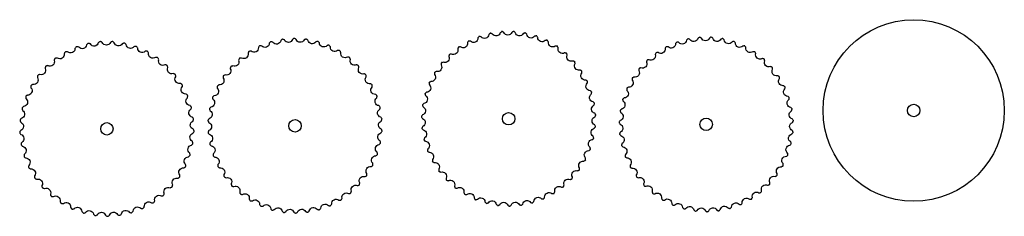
# Model space of a CAD drawing. Header units: millimetres. Extents: x 23 to 960, y -17 to 160.
# Tile 3 of 3: x 509 to 960, y 41 to 131. Entities that reach past the tile are written whole.
import ezdxf

# ---------------------------------------------------------------- set-up
doc = ezdxf.new("R2010")
doc.units = ezdxf.units.MM

msp = doc.modelspace()

# ---------------------------------------------------------------- linework, layer by layer
msp.add_lwpolyline([(674.36, 91.16), (674.32, 91.25), (674.2, 91.43), (674.05, 91.59), (673.88, 91.76), (673.72, 91.89, -0.668708), (672.69, 95.44), (672.75, 95.64), (672.81, 95.87), (672.85, 96.09), (672.86, 96.3), (672.84, 96.4), (672.79, 96.49), (672.65, 96.64), (672.48, 96.79), (672.28, 96.93), (672.11, 97.04, -0.668708), (670.61, 100.42), (670.64, 100.62), (670.67, 100.85), (670.68, 101.08), (670.66, 101.29), (670.63, 101.39), (670.56, 101.46), (670.4, 101.6), (670.21, 101.72), (670, 101.83), (669.81, 101.92, -0.668708), (667.87, 105.06), (667.88, 105.26), (667.87, 105.5), (667.85, 105.72), (667.8, 105.93), (667.76, 106.02), (667.68, 106.09), (667.5, 106.2), (667.3, 106.3), (667.07, 106.38), (666.88, 106.44, -0.668708), (664.52, 109.29), (664.5, 109.49), (664.46, 109.73), (664.41, 109.94), (664.33, 110.14), (664.28, 110.23), (664.19, 110.29), (664, 110.37), (663.79, 110.44), (663.55, 110.49), (663.35, 110.52, -0.668708), (660.63, 113.02), (660.58, 113.22), (660.51, 113.45), (660.43, 113.65), (660.32, 113.84), (660.26, 113.92), (660.17, 113.96), (659.96, 114.02), (659.74, 114.06), (659.51, 114.08), (659.3, 114.08, -0.668708), (656.26, 116.19), (656.19, 116.38), (656.09, 116.59), (655.98, 116.79), (655.85, 116.96), (655.78, 117.03), (655.68, 117.06), (655.47, 117.09), (655.25, 117.1), (655.01, 117.08), (654.8, 117.06, -0.668708), (651.51, 118.73), (651.41, 118.91), (651.28, 119.11), (651.14, 119.29), (651, 119.44), (650.91, 119.5), (650.81, 119.52), (650.6, 119.52), (650.38, 119.49), (650.15, 119.45), (649.94, 119.39, -0.668708), (646.45, 120.61), (646.33, 120.77), (646.17, 120.95), (646.02, 121.11), (645.85, 121.23), (645.76, 121.28), (645.65, 121.29), (645.44, 121.26), (645.23, 121.21), (645, 121.13), (644.81, 121.05, -0.668708), (641.19, 121.77), (641.04, 121.92), (640.87, 122.08), (640.69, 122.21), (640.5, 122.31), (640.41, 122.35), (640.3, 122.34), (640.1, 122.29), (639.89, 122.2), (639.68, 122.09), (639.5, 121.99, -0.668708), (635.81, 122.21), (635.65, 122.34), (635.45, 122.47), (635.26, 122.58), (635.06, 122.65), (634.96, 122.68), (634.86, 122.65), (634.66, 122.57), (634.47, 122.46), (634.28, 122.32), (634.11, 122.2, -0.668708), (630.43, 121.91), (630.25, 122.02), (630.04, 122.12), (629.83, 122.2), (629.62, 122.25), (629.52, 122.26), (629.42, 122.22), (629.24, 122.11), (629.06, 121.98), (628.89, 121.82), (628.75, 121.67, -0.668708), (625.13, 120.89), (624.94, 120.96), (624.72, 121.04), (624.5, 121.09), (624.29, 121.11), (624.19, 121.1), (624.1, 121.05), (623.93, 120.92), (623.77, 120.76), (623.62, 120.58), (623.5, 120.41, -0.668708), (620.03, 119.15), (619.83, 119.2), (619.6, 119.24), (619.37, 119.26), (619.16, 119.26), (619.06, 119.23), (618.98, 119.17), (618.83, 119.02), (618.7, 118.84), (618.57, 118.64), (618.48, 118.46, -0.668708), (615.21, 116.73), (615, 116.75), (614.77, 116.76), (614.54, 116.75), (614.34, 116.72), (614.24, 116.68), (614.16, 116.61), (614.04, 116.44), (613.93, 116.25), (613.84, 116.03), (613.76, 115.84, -0.668708), (610.76, 113.68), (610.56, 113.67), (610.32, 113.65), (610.1, 113.61), (609.9, 113.55), (609.81, 113.5), (609.74, 113.42), (609.64, 113.23), (609.56, 113.03), (609.5, 112.8), (609.45, 112.6, -0.668708), (606.77, 110.05), (606.57, 110.02), (606.34, 109.96), (606.13, 109.89), (605.94, 109.8), (605.85, 109.75), (605.8, 109.66), (605.72, 109.46), (605.67, 109.24), (605.64, 109.01), (605.62, 108.8, -0.668708), (603.31, 105.91), (603.12, 105.85), (602.9, 105.77), (602.69, 105.67), (602.52, 105.56), (602.44, 105.48), (602.4, 105.39), (602.36, 105.18), (602.34, 104.96), (602.33, 104.72), (602.35, 104.52, -0.668708), (600.45, 101.34), (600.26, 101.26), (600.06, 101.14), (599.87, 101.02), (599.71, 100.88), (599.65, 100.8), (599.62, 100.7), (599.6, 100.49), (599.61, 100.27), (599.64, 100.03), (599.68, 99.83, -0.668708), (598.24, 96.43), (598.06, 96.31), (597.87, 96.17), (597.71, 96.02), (597.57, 95.87), (597.51, 95.78), (597.5, 95.67), (597.51, 95.46), (597.55, 95.24), (597.62, 95.02), (597.68, 94.82, -0.668708), (596.71, 91.25), (596.56, 91.12), (596.39, 90.95), (596.24, 90.78), (596.13, 90.61), (596.09, 90.51), (596.09, 90.41), (596.13, 90.2), (596.2, 89.99), (596.29, 89.77), (596.38, 89.59, -0.668708), (595.91, 85.92), (595.77, 85.77), (595.63, 85.58), (595.51, 85.39), (595.42, 85.2), (595.39, 85.1), (595.4, 85), (595.47, 84.8), (595.57, 84.6), (595.69, 84.4), (595.81, 84.22, -0.668708), (595.84, 80.53), (595.72, 80.36), (595.6, 80.15), (595.51, 79.95), (595.45, 79.75), (595.43, 79.65), (595.46, 79.55), (595.56, 79.36), (595.68, 79.17), (595.83, 78.99), (595.97, 78.83, -0.668708), (596.5, 75.18), (596.41, 74.99), (596.32, 74.77), (596.26, 74.56), (596.22, 74.35), (596.22, 74.25), (596.26, 74.15), (596.38, 73.98), (596.53, 73.81), (596.7, 73.65), (596.86, 73.52, -0.668708), (597.89, 69.96), (597.82, 69.77), (597.76, 69.54), (597.73, 69.32), (597.72, 69.11), (597.73, 69.01), (597.79, 68.92), (597.93, 68.76), (598.1, 68.62), (598.29, 68.48), (598.47, 68.37, -0.668708), (599.97, 64.99), (599.93, 64.79), (599.91, 64.55), (599.9, 64.33), (599.92, 64.12), (599.95, 64.02), (600.02, 63.94), (600.18, 63.81), (600.37, 63.68), (600.57, 63.57), (600.76, 63.49, -0.668708), (602.71, 60.35), (602.7, 60.14), (602.71, 59.9), (602.73, 59.68), (602.78, 59.48), (602.82, 59.38), (602.9, 59.31), (603.08, 59.2), (603.28, 59.11), (603.5, 59.03), (603.7, 58.97, -0.668708), (606.06, 56.12), (606.08, 55.91), (606.12, 55.68), (606.17, 55.46), (606.25, 55.27), (606.3, 55.18), (606.39, 55.12), (606.58, 55.03), (606.79, 54.97), (607.02, 54.92), (607.23, 54.89, -0.668708), (609.95, 52.38), (610, 52.19), (610.07, 51.96), (610.15, 51.75), (610.25, 51.57), (610.32, 51.49), (610.41, 51.44), (610.61, 51.38), (610.83, 51.35), (611.07, 51.33), (611.28, 51.32, -0.668708), (614.31, 49.22), (614.39, 49.03), (614.49, 48.81), (614.6, 48.62), (614.73, 48.45), (614.8, 48.38), (614.9, 48.34), (615.11, 48.31), (615.33, 48.31), (615.57, 48.32), (615.77, 48.35, -0.668708), (619.07, 46.67), (619.17, 46.49), (619.3, 46.29), (619.43, 46.12), (619.58, 45.97), (619.67, 45.91), (619.77, 45.89), (619.98, 45.89), (620.2, 45.91), (620.43, 45.96), (620.63, 46.01, -0.668708), (624.13, 44.8), (624.25, 44.64), (624.4, 44.46), (624.56, 44.3), (624.73, 44.17), (624.82, 44.12), (624.93, 44.12), (625.13, 44.14), (625.35, 44.2), (625.57, 44.28), (625.77, 44.36, -0.668708), (629.39, 43.63), (629.54, 43.49), (629.71, 43.33), (629.89, 43.2), (630.07, 43.09), (630.17, 43.06), (630.28, 43.07), (630.48, 43.12), (630.69, 43.2), (630.9, 43.31), (631.08, 43.42, -0.668708), (634.77, 43.19), (634.93, 43.07), (635.13, 42.94), (635.32, 42.83), (635.52, 42.75), (635.62, 42.73), (635.72, 42.75), (635.91, 42.83), (636.11, 42.94), (636.3, 43.08), (636.47, 43.21, -0.668708), (640.15, 43.49), (640.33, 43.39), (640.54, 43.29), (640.75, 43.2), (640.95, 43.15), (641.06, 43.15), (641.16, 43.18), (641.34, 43.29), (641.51, 43.43), (641.69, 43.59), (641.83, 43.74, -0.668708), (645.45, 44.52), (645.64, 44.44), (645.86, 44.37), (646.08, 44.32), (646.29, 44.29), (646.39, 44.3), (646.48, 44.35), (646.65, 44.48), (646.8, 44.64), (646.95, 44.82), (647.08, 44.99, -0.668708), (650.55, 46.26), (650.75, 46.21), (650.98, 46.16), (651.2, 46.14), (651.41, 46.15), (651.52, 46.17), (651.6, 46.23), (651.75, 46.38), (651.88, 46.56), (652, 46.76), (652.1, 46.95, -0.668708), (655.37, 48.67), (655.57, 48.65), (655.81, 48.64), (656.03, 48.65), (656.24, 48.69), (656.34, 48.72), (656.41, 48.79), (656.54, 48.96), (656.65, 49.16), (656.74, 49.37), (656.81, 49.57, -0.668708), (659.82, 51.72), (660.02, 51.73), (660.26, 51.75), (660.48, 51.79), (660.68, 51.86), (660.77, 51.9), (660.83, 51.98), (660.93, 52.17), (661.01, 52.38), (661.08, 52.61), (661.13, 52.81, -0.668708), (663.81, 55.35), (664.01, 55.39), (664.24, 55.44), (664.45, 55.51), (664.64, 55.6), (664.73, 55.66), (664.78, 55.75), (664.85, 55.95), (664.9, 56.16), (664.94, 56.4), (664.95, 56.61, -0.668708), (667.27, 59.49), (667.46, 59.55), (667.68, 59.64), (667.88, 59.73), (668.06, 59.85), (668.14, 59.92), (668.18, 60.02), (668.22, 60.22), (668.24, 60.44), (668.24, 60.68), (668.23, 60.89, -0.668708), (670.13, 64.06), (670.31, 64.15), (670.52, 64.26), (670.71, 64.39), (670.87, 64.52), (670.93, 64.61), (670.96, 64.71), (670.98, 64.92), (670.97, 65.14), (670.93, 65.37), (670.9, 65.58, -0.668708), (672.34, 68.98), (672.51, 69.09), (672.7, 69.23), (672.87, 69.38), (673.01, 69.54), (673.06, 69.63), (673.08, 69.73), (673.07, 69.94), (673.03, 70.16), (672.96, 70.39), (672.9, 70.59, -0.668708), (673.87, 74.15), (674.02, 74.29), (674.19, 74.45), (674.34, 74.62), (674.45, 74.8), (674.49, 74.89), (674.49, 75), (674.45, 75.2), (674.38, 75.42), (674.29, 75.63), (674.2, 75.82, -0.668708), (674.67, 79.48), (674.81, 79.64), (674.95, 79.83), (675.07, 80.01), (675.16, 80.2), (675.19, 80.3), (675.17, 80.41), (675.11, 80.61), (675.01, 80.81), (674.89, 81.01), (674.77, 81.18, -0.668708), (674.74, 84.88), (674.85, 85.05), (674.97, 85.25), (675.07, 85.46), (675.13, 85.66), (675.15, 85.76), (675.12, 85.86), (675.02, 86.05), (674.9, 86.23), (674.75, 86.42), (674.61, 86.57, -0.668708), (674.08, 90.23), (674.17, 90.41), (674.26, 90.63), (674.32, 90.85), (674.36, 91.05)], format="xyb", close=True)
for points in [[(719.84, 123.62), (719.81, 123.61), (719.64, 123.5), (719.48, 123.36), (719.34, 123.19), (719.2, 123), (719.09, 122.83, -0.668708), (715.7, 121.35), (715.5, 121.39), (715.26, 121.42), (715.04, 121.43), (714.83, 121.41), (714.64, 121.36), (714.61, 121.34)], [(724.99, 125.06), (724.96, 125.05), (724.77, 124.97), (724.6, 124.85), (724.43, 124.7), (724.27, 124.53), (724.13, 124.37, -0.668708), (720.58, 123.36), (720.38, 123.43), (720.15, 123.49), (719.93, 123.52), (719.72, 123.53), (719.53, 123.51), (719.5, 123.5)], [(730.28, 125.8), (730.25, 125.79), (730.05, 125.74), (729.87, 125.64), (729.68, 125.52), (729.5, 125.37), (729.34, 125.23, -0.668708), (725.68, 124.71), (725.5, 124.79), (725.28, 124.88), (725.07, 124.95), (724.86, 124.99), (724.66, 124.99), (724.63, 124.98)], [(735.62, 125.82), (735.59, 125.83), (735.39, 125.8), (735.19, 125.73), (734.99, 125.63), (734.79, 125.51), (734.62, 125.39, -0.668708), (730.92, 125.36), (730.75, 125.47), (730.54, 125.59), (730.34, 125.68), (730.14, 125.74), (729.94, 125.77), (729.91, 125.77)], [(740.92, 125.14), (740.89, 125.15), (740.69, 125.14), (740.48, 125.1), (740.27, 125.03), (740.05, 124.94), (739.87, 124.84, -0.668708), (736.2, 125.3), (736.04, 125.44), (735.86, 125.58), (735.67, 125.7), (735.48, 125.79), (735.29, 125.84), (735.26, 125.84)], [(746.08, 123.75), (746.05, 123.76), (745.85, 123.79), (745.64, 123.77), (745.42, 123.73), (745.19, 123.67), (745, 123.6, -0.668708), (741.42, 124.54), (741.29, 124.7), (741.12, 124.87), (740.95, 125.01), (740.77, 125.12), (740.59, 125.2), (740.56, 125.21)], [(751.01, 121.69), (750.98, 121.71), (750.79, 121.76), (750.58, 121.77), (750.35, 121.76), (750.12, 121.73), (749.92, 121.68, -0.668708), (746.5, 123.1), (746.38, 123.27), (746.24, 123.46), (746.09, 123.62), (745.93, 123.76), (745.76, 123.86), (745.73, 123.87)], [(755.62, 118.99), (755.59, 119.01), (755.41, 119.09), (755.2, 119.13), (754.98, 119.15), (754.74, 119.15), (754.53, 119.13, -0.668708), (751.34, 120.99), (751.25, 121.17), (751.13, 121.38), (751, 121.56), (750.86, 121.72), (750.71, 121.84), (750.68, 121.86)], [(829.43, 43.79), (829.61, 43.9), (829.79, 44.04), (829.96, 44.2), (830.1, 44.35, -0.668708), (833.72, 45.12), (833.91, 45.04), (834.13, 44.96), (834.35, 44.91), (834.56, 44.89), (834.61, 44.89), (834.64, 44.91), (834.81, 45.04), (834.97, 45.2), (835.12, 45.38), (835.24, 45.55, -0.668708), (838.72, 46.8), (838.92, 46.75), (839.16, 46.7), (839.38, 46.68), (839.59, 46.68), (839.63, 46.69), (839.67, 46.72), (839.81, 46.87), (839.95, 47.05), (840.08, 47.25), (840.18, 47.43, -0.668708), (843.46, 49.13), (843.66, 49.1), (843.9, 49.09), (844.12, 49.1), (844.33, 49.13), (844.37, 49.15), (844.4, 49.18), (844.53, 49.35), (844.64, 49.54), (844.74, 49.76), (844.81, 49.95, -0.668708), (847.84, 52.07), (848.05, 52.07), (848.28, 52.09), (848.5, 52.13), (848.7, 52.19), (848.74, 52.21), (848.77, 52.24), (848.87, 52.43), (848.96, 52.64), (849.03, 52.86), (849.07, 53.06, -0.668708), (851.79, 55.57), (852, 55.6), (852.23, 55.65), (852.44, 55.72), (852.63, 55.8), (852.67, 55.83), (852.69, 55.87), (852.77, 56.06), (852.82, 56.28), (852.86, 56.51), (852.88, 56.72, -0.668708), (855.24, 59.56), (855.44, 59.62), (855.66, 59.7), (855.86, 59.8), (856.04, 59.91), (856.08, 59.94), (856.09, 59.98), (856.14, 60.18), (856.17, 60.41), (856.17, 60.64), (856.17, 60.85, -0.668708), (858.13, 63.98), (858.31, 64.07), (858.52, 64.18), (858.71, 64.3), (858.88, 64.43), (858.9, 64.47), (858.92, 64.51), (858.94, 64.72), (858.93, 64.94), (858.91, 65.18), (858.87, 65.38, -0.668708), (860.4, 68.75), (860.57, 68.86), (860.77, 68.99), (860.94, 69.14), (861.08, 69.29), (861.1, 69.33), (861.11, 69.37), (861.1, 69.58), (861.07, 69.81), (861.01, 70.03), (860.95, 70.23, -0.668708), (862.01, 73.77), (862.17, 73.9), (862.35, 74.07), (862.5, 74.23), (862.62, 74.4), (862.64, 74.44), (862.64, 74.49), (862.6, 74.7), (862.54, 74.91), (862.45, 75.13), (862.37, 75.32, -0.668708), (862.95, 78.97), (863.09, 79.12), (863.24, 79.3), (863.36, 79.49), (863.46, 79.67), (863.47, 79.72), (863.47, 79.76), (863.41, 79.96), (863.31, 80.17), (863.2, 80.37), (863.09, 80.55, -0.668708), (863.18, 84.24), (863.3, 84.41), (863.42, 84.61), (863.52, 84.81), (863.59, 85.01), (863.6, 85.05), (863.59, 85.1), (863.5, 85.29), (863.38, 85.48), (863.24, 85.67), (863.11, 85.83, -0.668708), (862.7, 89.5), (862.8, 89.68), (862.89, 89.9), (862.97, 90.11), (863.01, 90.31), (863.01, 90.36), (863, 90.4), (862.88, 90.58), (862.74, 90.75), (862.58, 90.92), (862.42, 91.06, -0.668708), (861.53, 94.65), (861.6, 94.84), (861.67, 95.07), (861.71, 95.29), (861.73, 95.5), (861.73, 95.54), (861.7, 95.58), (861.57, 95.74), (861.4, 95.89), (861.22, 96.04), (861.05, 96.15, -0.668708), (859.69, 99.59), (859.73, 99.79), (859.77, 100.03), (859.78, 100.25), (859.77, 100.46), (859.76, 100.5), (859.73, 100.54), (859.58, 100.68), (859.39, 100.81), (859.19, 100.93), (859, 101.02, -0.668708), (857.2, 104.25), (857.21, 104.45), (857.22, 104.69), (857.2, 104.91), (857.16, 105.12), (857.15, 105.16), (857.12, 105.19), (856.94, 105.31), (856.75, 105.41), (856.53, 105.5), (856.33, 105.57, -0.668708), (854.11, 108.53), (854.1, 108.73), (854.07, 108.97), (854.03, 109.19), (853.96, 109.39), (853.94, 109.43), (853.9, 109.45), (853.72, 109.55), (853.51, 109.62), (853.28, 109.68), (853.07, 109.73, -0.668708), (850.48, 112.36), (850.44, 112.56), (850.38, 112.79), (850.31, 113), (850.22, 113.19), (850.19, 113.23), (850.15, 113.25), (849.95, 113.32), (849.74, 113.37), (849.5, 113.4), (849.29, 113.41, -0.668708), (846.37, 115.67), (846.31, 115.87), (846.22, 116.09), (846.12, 116.29), (846, 116.46), (845.97, 116.49), (845.93, 116.51), (845.72, 116.55), (845.5, 116.57), (845.26, 116.57), (845.06, 116.56, -0.668708), (841.86, 118.41), (841.77, 118.59), (841.65, 118.8), (841.53, 118.98), (841.39, 119.14), (841.35, 119.17), (841.31, 119.18), (841.1, 119.2), (840.88, 119.18), (840.64, 119.15), (840.44, 119.11, -0.668708), (837.02, 120.52), (836.91, 120.69), (836.76, 120.88), (836.61, 121.05), (836.45, 121.18), (836.42, 121.21), (836.37, 121.21), (836.16, 121.2), (835.94, 121.16), (835.72, 121.09), (835.52, 121.02, -0.668708), (831.94, 121.97), (831.81, 122.12), (831.64, 122.29), (831.47, 122.43), (831.3, 122.55), (831.25, 122.57), (831.21, 122.57), (831, 122.52), (830.79, 122.45), (830.57, 122.36), (830.39, 122.27, -0.668708), (826.72, 122.73), (826.57, 122.86), (826.38, 123), (826.19, 123.12), (826, 123.21), (825.96, 123.23), (825.91, 123.22), (825.71, 123.15), (825.51, 123.05), (825.31, 122.93), (825.14, 122.81, -0.668708), (821.44, 122.78), (821.27, 122.89), (821.07, 123.01), (820.86, 123.1), (820.66, 123.17), (820.62, 123.17), (820.58, 123.16), (820.39, 123.07), (820.2, 122.94), (820.02, 122.8), (819.86, 122.66, -0.668708), (816.2, 122.13), (816.02, 122.22), (815.8, 122.31), (815.59, 122.38), (815.38, 122.41), (815.34, 122.41), (815.3, 122.39), (815.12, 122.28), (814.95, 122.13), (814.79, 121.96), (814.66, 121.8, -0.668708), (811.1, 120.79), (810.9, 120.85), (810.68, 120.91), (810.46, 120.95), (810.25, 120.96), (810.2, 120.95), (810.16, 120.93), (810.01, 120.79), (809.86, 120.62), (809.72, 120.43), (809.61, 120.25, -0.668708), (806.22, 118.78), (806.02, 118.81), (805.78, 118.84), (805.56, 118.85), (805.35, 118.83), (805.31, 118.82), (805.27, 118.79), (805.14, 118.63), (805.01, 118.45), (804.9, 118.24), (804.81, 118.05, -0.668708), (801.65, 116.14), (801.45, 116.14), (801.21, 116.14), (800.99, 116.12), (800.78, 116.07), (800.74, 116.06), (800.71, 116.02), (800.6, 115.85), (800.5, 115.64), (800.42, 115.42), (800.35, 115.22, -0.668708), (797.47, 112.91), (797.27, 112.89), (797.04, 112.85), (796.82, 112.8), (796.62, 112.73), (796.58, 112.71), (796.56, 112.67), (796.47, 112.48), (796.4, 112.27), (796.35, 112.04), (796.31, 111.83, -0.668708), (793.77, 109.15), (793.57, 109.11), (793.34, 109.04), (793.13, 108.96), (792.94, 108.86), (792.91, 108.83), (792.89, 108.79), (792.83, 108.59), (792.79, 108.37), (792.76, 108.14), (792.76, 107.93, -0.668708), (790.59, 104.93), (790.4, 104.86), (790.18, 104.77), (789.99, 104.66), (789.82, 104.54), (789.78, 104.51), (789.77, 104.46), (789.73, 104.26), (789.72, 104.03), (789.73, 103.8), (789.75, 103.59, -0.668708), (788.01, 100.33), (787.83, 100.24), (787.62, 100.11), (787.44, 99.98), (787.29, 99.83), (787.26, 99.8), (787.26, 99.76), (787.25, 99.55), (787.27, 99.32), (787.31, 99.09), (787.36, 98.89, -0.668708), (786.06, 95.43), (785.89, 95.31), (785.71, 95.16), (785.55, 95), (785.42, 94.84), (785.39, 94.8), (785.39, 94.75), (785.41, 94.55), (785.46, 94.33), (785.53, 94.1), (785.61, 93.91, -0.668708), (784.78, 90.3), (784.63, 90.16), (784.47, 89.99), (784.33, 89.82), (784.22, 89.64), (784.21, 89.59), (784.21, 89.55), (784.26, 89.35), (784.34, 89.14), (784.44, 88.92), (784.54, 88.74, -0.668708), (784.2, 85.06), (784.07, 84.9), (783.93, 84.71), (783.82, 84.51), (783.74, 84.32), (783.72, 84.28), (783.73, 84.23), (783.81, 84.04), (783.91, 83.84), (784.04, 83.64), (784.16, 83.47, -0.668708), (784.32, 79.78), (784.22, 79.61), (784.1, 79.4), (784.02, 79.19), (783.96, 78.99), (783.95, 78.94), (783.97, 78.9), (784.07, 78.72), (784.2, 78.54), (784.35, 78.36), (784.5, 78.21, -0.668708), (785.15, 74.57), (785.06, 74.38), (784.98, 74.16), (784.92, 73.94), (784.89, 73.73), (784.89, 73.69), (784.91, 73.65), (785.04, 73.48), (785.19, 73.32), (785.37, 73.16), (785.53, 73.03, -0.668708), (786.66, 69.51), (786.6, 69.31), (786.55, 69.08), (786.52, 68.86), (786.52, 68.65), (786.52, 68.61), (786.55, 68.57), (786.69, 68.42), (786.87, 68.28), (787.06, 68.14), (787.24, 68.04, -0.668708), (788.83, 64.7), (788.8, 64.5), (788.78, 64.26), (788.78, 64.04), (788.81, 63.83), (788.82, 63.79), (788.85, 63.75), (789.01, 63.62), (789.2, 63.51), (789.42, 63.4), (789.61, 63.32, -0.668708), (791.62, 60.22), (791.62, 60.02), (791.63, 59.78), (791.66, 59.56), (791.72, 59.36), (791.73, 59.31), (791.77, 59.29), (791.95, 59.18), (792.15, 59.09), (792.38, 59.01), (792.58, 58.96, -0.668708), (794.99, 56.16), (795.01, 55.95), (795.06, 55.72), (795.12, 55.5), (795.2, 55.31), (795.22, 55.27), (795.26, 55.25), (795.45, 55.16), (795.67, 55.1), (795.9, 55.06), (796.1, 55.03, -0.668708), (798.87, 52.57), (798.92, 52.38), (798.99, 52.15), (799.08, 51.95), (799.19, 51.76), (799.21, 51.73), (799.25, 51.71), (799.46, 51.65), (799.68, 51.62), (799.91, 51.61), (800.12, 51.61, -0.668708), (803.19, 49.54), (803.27, 49.35), (803.37, 49.14), (803.48, 48.95), (803.61, 48.78), (803.64, 48.75), (803.69, 48.74), (803.89, 48.71), (804.12, 48.71), (804.35, 48.72), (804.56, 48.75, -0.668708), (807.88, 47.11), (807.98, 46.94), (808.11, 46.74), (808.25, 46.56), (808.4, 46.42), (808.43, 46.39), (808.48, 46.38), (808.69, 46.38), (808.91, 46.41), (809.14, 46.46), (809.34, 46.51, -0.668708), (812.84, 45.33), (812.97, 45.17), (813.12, 44.99), (813.28, 44.83), (813.45, 44.71), (813.49, 44.69), (813.54, 44.69), (813.74, 44.71), (813.96, 44.77), (814.18, 44.85), (814.38, 44.93, -0.668708), (818, 44.23), (818.15, 44.08), (818.33, 43.93), (818.51, 43.79), (818.69, 43.69), (818.73, 43.68), (818.78, 43.68), (818.98, 43.73), (819.19, 43.82), (819.4, 43.93), (819.58, 44.03, -0.668708), (823.27, 43.82), (823.43, 43.7), (823.63, 43.56), (823.82, 43.46), (824.02, 43.38), (824.06, 43.37), (824.11, 43.38), (824.3, 43.46), (824.49, 43.57), (824.69, 43.71), (824.85, 43.84, -0.668708), (828.54, 44.12), (828.72, 44.02), (828.93, 43.91), (829.14, 43.83), (829.34, 43.78), (829.39, 43.78)], [(570.46, 47.51), (570.49, 47.53), (570.63, 47.67), (570.75, 47.84), (570.86, 48.04), (570.95, 48.25), (571.02, 48.45, -0.668708), (574, 50.64), (574.2, 50.65), (574.44, 50.67), (574.66, 50.72), (574.86, 50.78), (575, 50.86), (575.1, 50.99), (575.2, 51.18), (575.28, 51.39), (575.34, 51.62), (575.38, 51.82, -0.668708), (578.03, 54.4), (578.23, 54.44), (578.46, 54.5), (578.67, 54.57), (578.86, 54.66), (578.99, 54.76), (579.07, 54.91), (579.14, 55.11), (579.19, 55.32), (579.22, 55.56), (579.23, 55.77, -0.668708), (581.49, 58.69), (581.68, 58.76), (581.9, 58.85), (582.1, 58.95), (582.28, 59.07), (582.4, 59.18), (582.46, 59.34), (582.5, 59.54), (582.51, 59.76), (582.51, 60), (582.49, 60.21, -0.668708), (584.32, 63.42), (584.51, 63.51), (584.71, 63.63), (584.89, 63.76), (585.05, 63.9), (585.15, 64.03), (585.19, 64.19), (585.2, 64.4), (585.19, 64.63), (585.15, 64.86), (585.11, 65.06, -0.668708), (586.47, 68.5), (586.64, 68.61), (586.83, 68.76), (586.99, 68.91), (587.13, 69.07), (587.21, 69.22), (587.22, 69.38), (587.21, 69.59), (587.16, 69.81), (587.09, 70.04), (587.02, 70.23, -0.668708), (587.89, 73.82), (588.04, 73.96), (588.21, 74.13), (588.35, 74.31), (588.46, 74.49), (588.52, 74.64), (588.51, 74.81), (588.47, 75.01), (588.39, 75.22), (588.29, 75.44), (588.19, 75.62, -0.668708), (588.56, 79.3), (588.69, 79.46), (588.83, 79.65), (588.94, 79.84), (589.03, 80.03), (589.07, 80.19), (589.04, 80.35), (588.96, 80.55), (588.86, 80.75), (588.73, 80.95), (588.61, 81.12, -0.668708), (588.45, 84.81), (588.56, 84.98), (588.67, 85.19), (588.76, 85.4), (588.82, 85.6), (588.83, 85.77), (588.78, 85.92), (588.68, 86.11), (588.55, 86.29), (588.39, 86.47), (588.25, 86.62, -0.668708), (587.58, 90.25), (587.67, 90.44), (587.75, 90.66), (587.81, 90.88), (587.83, 91.09), (587.83, 91.25), (587.75, 91.4), (587.63, 91.57), (587.47, 91.73), (587.3, 91.89), (587.13, 92.01, -0.668708), (585.97, 95.52), (586.02, 95.72), (586.07, 95.95), (586.1, 96.17), (586.1, 96.38), (586.07, 96.55), (585.97, 96.68), (585.83, 96.83), (585.65, 96.97), (585.45, 97.1), (585.27, 97.2, -0.668708), (583.63, 100.52), (583.66, 100.72), (583.67, 100.95), (583.67, 101.18), (583.64, 101.39), (583.59, 101.54), (583.48, 101.67), (583.31, 101.79), (583.12, 101.91), (582.9, 102.01), (582.71, 102.08, -0.668708), (580.62, 105.14), (580.62, 105.34), (580.61, 105.58), (580.57, 105.8), (580.51, 106), (580.44, 106.15), (580.31, 106.25), (580.13, 106.36), (579.92, 106.44), (579.69, 106.51), (579.49, 106.56, -0.668708), (577, 109.29), (576.97, 109.49), (576.92, 109.73), (576.86, 109.94), (576.77, 110.13), (576.68, 110.27), (576.54, 110.35), (576.34, 110.43), (576.12, 110.49), (575.89, 110.52), (575.68, 110.54, -0.668708), (572.84, 112.9), (572.78, 113.1), (572.7, 113.32), (572.6, 113.52), (572.49, 113.7), (572.38, 113.83), (572.23, 113.89), (572.02, 113.94), (571.8, 113.96), (571.57, 113.97), (571.36, 113.96, -0.668708), (568.21, 115.9), (568.13, 116.09), (568.01, 116.3), (567.89, 116.48), (567.76, 116.64), (567.63, 116.75), (567.47, 116.79), (567.26, 116.81), (567.04, 116.81), (566.8, 116.78), (566.6, 116.74, -0.668708), (563.21, 118.22), (563.1, 118.4), (562.96, 118.59), (562.82, 118.76), (562.66, 118.9), (562.52, 118.98), (562.35, 119.01), (562.14, 119), (561.92, 118.96), (561.7, 118.9), (561.5, 118.83, -0.668708), (557.94, 119.83), (557.8, 119.98), (557.64, 120.15), (557.47, 120.3), (557.3, 120.42), (557.15, 120.49), (556.98, 120.48), (556.77, 120.45), (556.56, 120.38), (556.34, 120.29), (556.16, 120.19, -0.668708), (552.49, 120.68), (552.34, 120.82), (552.15, 120.97), (551.97, 121.09), (551.78, 121.18), (551.62, 121.23), (551.45, 121.2), (551.25, 121.13), (551.05, 121.04), (550.85, 120.91), (550.68, 120.8, -0.668708), (546.98, 120.77), (546.81, 120.89), (546.61, 121.01), (546.4, 121.1), (546.2, 121.17), (546.04, 121.19), (545.88, 121.14), (545.69, 121.05), (545.51, 120.92), (545.32, 120.77), (545.17, 120.63, -0.668708), (541.51, 120.1), (541.32, 120.18), (541.11, 120.27), (540.89, 120.34), (540.68, 120.37), (540.52, 120.37), (540.37, 120.31), (540.19, 120.19), (540.03, 120.04), (539.87, 119.86), (539.73, 119.7, -0.668708), (536.19, 118.66), (535.99, 118.72), (535.76, 118.78), (535.54, 118.82), (535.33, 118.82), (535.17, 118.8), (535.03, 118.71), (534.87, 118.57), (534.73, 118.4), (534.59, 118.2), (534.48, 118.03, -0.668708), (531.12, 116.5), (530.91, 116.54), (530.68, 116.56), (530.45, 116.57), (530.24, 116.54), (530.09, 116.5), (529.96, 116.39), (529.83, 116.23), (529.71, 116.04), (529.6, 115.83), (529.52, 115.64, -0.668708), (526.39, 113.66), (526.19, 113.66), (525.95, 113.66), (525.73, 113.63), (525.53, 113.58), (525.37, 113.51), (525.27, 113.38), (525.16, 113.21), (525.06, 113), (524.99, 112.78), (524.93, 112.58, -0.668708), (522.11, 110.18), (521.91, 110.16), (521.68, 110.12), (521.46, 110.06), (521.27, 109.98), (521.13, 109.9), (521.03, 109.76), (520.95, 109.56), (520.89, 109.35), (520.84, 109.12), (520.81, 108.91, -0.668708), (518.36, 106.15), (518.16, 106.1), (517.94, 106.02), (517.73, 105.94), (517.55, 105.83), (517.42, 105.72), (517.35, 105.57), (517.29, 105.37), (517.26, 105.15), (517.25, 104.91), (517.25, 104.71, -0.668708), (515.2, 101.63), (515.01, 101.55), (514.8, 101.45), (514.61, 101.33), (514.44, 101.2), (514.33, 101.08), (514.28, 100.92), (514.26, 100.71), (514.25, 100.49), (514.28, 100.25), (514.31, 100.05, -0.668708), (512.71, 96.71), (512.53, 96.61), (512.33, 96.48), (512.16, 96.34), (512.01, 96.19), (511.92, 96.05), (511.89, 95.88), (511.9, 95.67), (511.93, 95.45), (511.98, 95.22), (512.04, 95.02, -0.668708), (510.92, 91.5), (510.76, 91.37), (510.58, 91.21), (510.43, 91.05), (510.3, 90.88), (510.23, 90.73), (510.23, 90.56), (510.26, 90.36), (510.32, 90.14), (510.41, 89.92), (510.49, 89.73, -0.668708), (509.87, 86.09), (509.73, 85.94), (509.58, 85.76), (509.45, 85.57), (509.35, 85.39), (509.3, 85.23), (509.32, 85.07), (509.38, 84.86), (509.47, 84.66), (509.58, 84.45), (509.7, 84.28, -0.668708), (509.59, 80.58), (509.47, 80.41), (509.34, 80.21), (509.24, 80.02), (509.17, 79.82), (509.14, 79.65), (509.19, 79.49), (509.27, 79.3), (509.39, 79.11), (509.53, 78.92), (509.67, 78.76, -0.668708), (510.08, 75.09), (509.98, 74.91), (509.89, 74.69), (509.81, 74.48), (509.77, 74.28), (509.76, 74.11), (509.83, 73.96), (509.94, 73.78), (510.08, 73.61), (510.25, 73.44), (510.41, 73.3, -0.668708), (511.32, 69.72), (511.25, 69.53), (511.19, 69.3), (511.15, 69.08), (511.13, 68.87), (511.15, 68.71), (511.23, 68.56), (511.37, 68.4), (511.54, 68.25), (511.73, 68.11), (511.9, 68, -0.668708), (513.3, 64.58), (513.26, 64.38), (513.23, 64.14), (513.22, 63.92), (513.23, 63.71), (513.27, 63.55), (513.38, 63.42), (513.54, 63.28), (513.72, 63.15), (513.93, 63.04), (514.11, 62.95, -0.668708), (515.98, 59.76), (515.97, 59.55), (515.97, 59.32), (515.99, 59.09), (516.03, 58.89), (516.1, 58.74), (516.22, 58.62), (516.39, 58.51), (516.59, 58.41), (516.81, 58.32), (517.01, 58.26, -0.668708), (519.31, 55.36), (519.32, 55.16), (519.35, 54.92), (519.4, 54.7), (519.48, 54.51), (519.56, 54.36), (519.7, 54.27), (519.89, 54.18), (520.1, 54.11), (520.33, 54.05), (520.53, 54.02, -0.668708), (523.21, 51.47), (523.25, 51.27), (523.32, 51.04), (523.4, 50.83), (523.5, 50.64), (523.6, 50.51), (523.75, 50.44), (523.95, 50.38), (524.17, 50.34), (524.4, 50.31), (524.61, 50.31, -0.668708), (527.61, 48.15), (527.69, 47.96), (527.78, 47.75), (527.89, 47.55), (528.01, 47.38), (528.13, 47.27), (528.29, 47.21), (528.5, 47.18), (528.72, 47.17), (528.96, 47.18), (529.16, 47.2, -0.668708), (532.44, 45.49), (532.54, 45.31), (532.66, 45.11), (532.8, 44.93), (532.94, 44.78), (533.08, 44.68), (533.24, 44.65), (533.45, 44.64), (533.67, 44.66), (533.9, 44.71), (534.11, 44.76, -0.668708), (537.59, 43.52), (537.71, 43.35), (537.86, 43.17), (538.02, 43.01), (538.19, 42.88), (538.33, 42.81), (538.5, 42.8), (538.71, 42.82), (538.92, 42.87), (539.15, 42.95), (539.34, 43.03, -0.668708), (542.96, 42.28), (543.1, 42.14), (543.28, 41.98), (543.46, 41.84), (543.64, 41.74), (543.8, 41.68), (543.96, 41.7), (544.17, 41.75), (544.37, 41.83), (544.58, 41.94), (544.76, 42.05, -0.668708), (548.45, 41.81), (548.62, 41.69), (548.81, 41.55), (549.01, 41.44), (549.2, 41.37), (549.36, 41.33), (549.53, 41.37), (549.72, 41.45), (549.91, 41.56), (550.11, 41.7), (550.27, 41.82, -0.668708), (553.96, 42.11), (554.14, 42), (554.35, 41.9), (554.56, 41.82), (554.76, 41.77), (554.93, 41.76), (555.08, 41.82), (555.26, 41.92), (555.44, 42.06), (555.61, 42.22), (555.76, 42.37, -0.668708), (559.37, 43.16), (559.56, 43.09), (559.78, 43.02), (560, 42.96), (560.21, 42.94), (560.38, 42.95), (560.52, 43.03), (560.69, 43.17), (560.84, 43.33), (560.99, 43.51), (561.11, 43.68, -0.668708), (564.58, 44.96), (564.78, 44.92), (565.01, 44.88), (565.23, 44.86), (565.44, 44.86), (565.61, 44.9), (565.74, 45), (565.88, 45.15), (566.01, 45.33), (566.14, 45.53), (566.23, 45.72, -0.668708), (569.49, 47.47), (569.69, 47.45), (569.93, 47.44), (570.15, 47.46), (570.36, 47.49), (570.54, 47.56), (570.57, 47.58)], [(710.35, 118.76), (710.32, 118.74), (710.19, 118.6), (710.07, 118.42), (709.98, 118.22), (709.89, 118), (709.83, 117.8, -0.668708), (706.95, 115.48), (706.75, 115.46), (706.51, 115.43), (706.3, 115.38), (706.1, 115.3), (705.93, 115.2), (705.91, 115.18)], [(714.93, 121.51), (714.9, 121.49), (714.75, 121.37), (714.61, 121.21), (714.49, 121.02), (714.38, 120.81), (714.29, 120.62, -0.668708), (711.13, 118.71), (710.92, 118.72), (710.69, 118.72), (710.46, 118.7), (710.26, 118.65), (710.08, 118.57), (710.05, 118.55)], [(759.83, 115.71), (759.8, 115.73), (759.63, 115.82), (759.43, 115.89), (759.21, 115.94), (758.98, 115.97), (758.77, 115.99, -0.668708), (755.85, 118.25), (755.79, 118.44), (755.7, 118.66), (755.6, 118.86), (755.48, 119.04), (755.34, 119.18), (755.32, 119.2)], [(706.17, 115.43), (706.15, 115.41), (706.04, 115.25), (705.95, 115.06), (705.88, 114.84), (705.82, 114.61), (705.79, 114.41, -0.668708), (703.24, 111.73), (703.04, 111.68), (702.82, 111.62), (702.61, 111.54), (702.42, 111.44), (702.27, 111.31), (702.25, 111.29)], [(763.56, 111.88), (763.54, 111.91), (763.38, 112.03), (763.2, 112.12), (762.99, 112.2), (762.76, 112.26), (762.55, 112.3, -0.668708), (759.96, 114.94), (759.92, 115.14), (759.86, 115.37), (759.79, 115.58), (759.7, 115.77), (759.58, 115.93), (759.56, 115.95)], [(702.48, 111.57), (702.46, 111.55), (702.37, 111.37), (702.3, 111.17), (702.26, 110.95), (702.24, 110.71), (702.23, 110.51, -0.668708), (700.07, 107.51), (699.88, 107.44), (699.66, 107.34), (699.46, 107.24), (699.29, 107.11), (699.16, 106.97), (699.14, 106.94)], [(766.75, 107.6), (766.74, 107.63), (766.59, 107.77), (766.42, 107.89), (766.22, 107.99), (766.01, 108.08), (765.81, 108.15, -0.668708), (763.59, 111.1), (763.58, 111.31), (763.55, 111.54), (763.51, 111.76), (763.44, 111.96), (763.34, 112.14), (763.32, 112.16)], [(699.33, 107.25), (699.32, 107.23), (699.25, 107.04), (699.21, 106.83), (699.2, 106.61), (699.21, 106.37), (699.23, 106.17, -0.668708), (697.48, 102.91), (697.3, 102.81), (697.1, 102.69), (696.92, 102.56), (696.77, 102.41), (696.65, 102.25), (696.64, 102.22)], [(769.34, 102.93), (769.33, 102.96), (769.21, 103.11), (769.05, 103.25), (768.87, 103.38), (768.67, 103.5), (768.48, 103.6, -0.668708), (766.68, 106.82), (766.69, 107.03), (766.7, 107.26), (766.68, 107.49), (766.64, 107.69), (766.57, 107.88), (766.55, 107.9)], [(696.79, 102.55), (696.78, 102.53), (696.73, 102.33), (696.73, 102.12), (696.74, 101.9), (696.79, 101.67), (696.83, 101.46, -0.668708), (695.54, 98), (695.37, 97.88), (695.19, 97.73), (695.03, 97.58), (694.89, 97.41), (694.8, 97.24), (694.79, 97.21)], [(771.29, 97.95), (771.28, 97.98), (771.18, 98.15), (771.05, 98.31), (770.88, 98.47), (770.7, 98.61), (770.52, 98.73, -0.668708), (769.16, 102.17), (769.21, 102.37), (769.24, 102.6), (769.26, 102.82), (769.25, 103.03), (769.2, 103.23), (769.19, 103.26)], [(694.89, 97.56), (694.88, 97.53), (694.87, 97.33), (694.89, 97.12), (694.94, 96.9), (695.01, 96.68), (695.08, 96.48, -0.668708), (694.26, 92.88), (694.11, 92.74), (693.95, 92.57), (693.81, 92.39), (693.7, 92.21), (693.63, 92.03), (693.63, 92)], [(772.56, 92.76), (772.55, 92.79), (772.47, 92.98), (772.36, 93.15), (772.22, 93.33), (772.05, 93.49), (771.9, 93.63, -0.668708), (771.01, 97.22), (771.08, 97.42), (771.15, 97.64), (771.19, 97.86), (771.21, 98.07), (771.19, 98.27), (771.18, 98.3)], [(693.68, 92.36), (693.68, 92.32), (693.69, 92.13), (693.74, 91.92), (693.81, 91.71), (693.91, 91.5), (694.01, 91.31, -0.668708), (693.68, 87.63), (693.55, 87.47), (693.41, 87.28), (693.3, 87.09), (693.21, 86.9), (693.17, 86.7), (693.17, 86.67)], [(773.12, 87.45), (773.12, 87.48), (773.07, 87.67), (772.98, 87.86), (772.86, 88.05), (772.72, 88.24), (772.59, 88.4, -0.668708), (772.18, 92.08), (772.28, 92.26), (772.37, 92.47), (772.45, 92.68), (772.49, 92.89), (772.5, 93.09), (772.49, 93.12)], [(693.17, 87.04), (693.17, 87.01), (693.21, 86.81), (693.29, 86.61), (693.39, 86.42), (693.52, 86.22), (693.64, 86.05, -0.668708), (693.8, 82.36), (693.69, 82.18), (693.58, 81.97), (693.49, 81.77), (693.44, 81.56), (693.42, 81.37), (693.42, 81.34)], [(772.97, 82.11), (772.97, 82.14), (772.95, 82.34), (772.88, 82.54), (772.79, 82.74), (772.68, 82.95), (772.57, 83.12, -0.668708), (772.66, 86.82), (772.77, 86.99), (772.9, 87.19), (773, 87.39), (773.07, 87.58), (773.1, 87.78), (773.1, 87.81)], [(693.38, 81.7), (693.38, 81.67), (693.45, 81.48), (693.55, 81.29), (693.68, 81.11), (693.83, 80.93), (693.98, 80.78, -0.668708), (694.62, 77.14), (694.54, 76.96), (694.46, 76.73), (694.4, 76.52), (694.37, 76.31), (694.38, 76.11), (694.38, 76.08)], [(772.11, 76.83), (772.11, 76.86), (772.11, 77.06), (772.08, 77.27), (772.02, 77.49), (771.93, 77.71), (771.84, 77.89, -0.668708), (772.42, 81.55), (772.56, 81.7), (772.71, 81.88), (772.84, 82.06), (772.94, 82.25), (773, 82.44), (773, 82.47)], [(770.55, 71.72), (770.56, 71.75), (770.59, 71.95), (770.58, 72.16), (770.55, 72.38), (770.49, 72.61), (770.43, 72.81, -0.668708), (771.49, 76.35), (771.65, 76.48), (771.82, 76.64), (771.97, 76.81), (772.1, 76.98), (772.18, 77.16), (772.19, 77.19)], [(694.3, 76.43), (694.3, 76.4), (694.39, 76.23), (694.52, 76.06), (694.67, 75.89), (694.85, 75.74), (695.01, 75.61, -0.668708), (696.14, 72.09), (696.08, 71.89), (696.03, 71.66), (696, 71.44), (696, 71.23), (696.03, 71.03), (696.04, 71)], [(695.91, 71.34), (695.92, 71.31), (696.03, 71.15), (696.17, 70.99), (696.35, 70.85), (696.54, 70.72), (696.72, 70.61, -0.668708), (698.31, 67.28), (698.28, 67.07), (698.26, 66.84), (698.26, 66.61), (698.28, 66.4), (698.34, 66.21), (698.36, 66.19)], [(768.32, 66.87), (768.34, 66.89), (768.39, 67.08), (768.42, 67.29), (768.41, 67.52), (768.39, 67.75), (768.35, 67.96, -0.668708), (769.88, 71.32), (770.05, 71.43), (770.24, 71.57), (770.42, 71.71), (770.56, 71.87), (770.67, 72.04), (770.68, 72.07)], [(698.18, 66.51), (698.19, 66.48), (698.33, 66.33), (698.49, 66.2), (698.68, 66.08), (698.89, 65.98), (699.08, 65.89, -0.668708), (701.1, 62.8), (701.1, 62.59), (701.11, 62.36), (701.14, 62.13), (701.19, 61.93), (701.28, 61.75), (701.3, 61.73)], [(765.47, 62.35), (765.49, 62.37), (765.57, 62.56), (765.62, 62.76), (765.65, 62.98), (765.65, 63.22), (765.65, 63.43, -0.668708), (767.61, 66.56), (767.79, 66.64), (768, 66.75), (768.19, 66.87), (768.35, 67.01), (768.48, 67.16), (768.5, 67.19)], [(701.08, 62.02), (701.1, 61.99), (701.25, 61.86), (701.43, 61.75), (701.63, 61.66), (701.86, 61.59), (702.06, 61.53, -0.668708), (704.47, 58.73), (704.49, 58.53), (704.54, 58.3), (704.59, 58.08), (704.67, 57.89), (704.78, 57.72), (704.8, 57.7)], [(762.04, 58.25), (762.07, 58.27), (762.17, 58.44), (762.25, 58.64), (762.3, 58.86), (762.34, 59.09), (762.36, 59.3, -0.668708), (764.72, 62.14), (764.92, 62.2), (765.14, 62.28), (765.34, 62.37), (765.52, 62.48), (765.67, 62.62), (765.69, 62.64)], [(704.55, 57.95), (704.57, 57.93), (704.74, 57.82), (704.93, 57.74), (705.14, 57.68), (705.38, 57.63), (705.58, 57.6, -0.668708), (708.35, 55.15), (708.4, 54.95), (708.47, 54.73), (708.56, 54.52), (708.66, 54.34), (708.79, 54.19), (708.82, 54.17)], [(708.53, 54.39), (708.55, 54.37), (708.73, 54.29), (708.93, 54.23), (709.16, 54.2), (709.39, 54.18), (709.6, 54.18, -0.668708), (712.67, 52.12), (712.74, 51.93), (712.85, 51.72), (712.96, 51.52), (713.09, 51.36), (713.24, 51.22), (713.26, 51.21)], [(753.71, 51.6), (753.74, 51.62), (753.88, 51.75), (754.01, 51.92), (754.12, 52.12), (754.22, 52.33), (754.29, 52.53, -0.668708), (757.32, 54.65), (757.52, 54.65), (757.76, 54.67), (757.98, 54.71), (758.18, 54.77), (758.36, 54.86), (758.38, 54.87)], [(758.1, 54.65), (758.12, 54.67), (758.25, 54.82), (758.35, 55), (758.44, 55.21), (758.5, 55.44), (758.55, 55.64, -0.668708), (761.27, 58.15), (761.47, 58.18), (761.7, 58.23), (761.92, 58.29), (762.11, 58.38), (762.27, 58.49), (762.3, 58.51)], [(712.95, 51.39), (712.98, 51.37), (713.16, 51.31), (713.37, 51.28), (713.6, 51.28), (713.83, 51.3), (714.04, 51.33, -0.668708), (717.35, 49.69), (717.46, 49.51), (717.58, 49.31), (717.72, 49.14), (717.87, 48.99), (718.04, 48.88), (718.07, 48.87)], [(717.73, 49.01), (717.76, 48.99), (717.95, 48.96), (718.16, 48.96), (718.39, 48.98), (718.62, 49.03), (718.82, 49.09, -0.668708), (722.32, 47.91), (722.45, 47.74), (722.6, 47.57), (722.76, 47.41), (722.93, 47.28), (723.11, 47.19), (723.14, 47.19)], [(743.92, 47.39), (743.95, 47.4), (744.12, 47.49), (744.29, 47.62), (744.45, 47.78), (744.6, 47.96), (744.72, 48.13, -0.668708), (748.2, 49.37), (748.4, 49.32), (748.63, 49.28), (748.86, 49.25), (749.07, 49.26), (749.26, 49.3), (749.29, 49.31)], [(748.96, 49.17), (748.98, 49.18), (749.15, 49.29), (749.29, 49.44), (749.43, 49.62), (749.55, 49.82), (749.65, 50.01, -0.668708), (752.94, 51.7), (753.14, 51.68), (753.38, 51.67), (753.6, 51.67), (753.81, 51.71), (754, 51.77), (754.02, 51.79)], [(722.79, 47.28), (722.81, 47.27), (723.01, 47.26), (723.22, 47.29), (723.44, 47.34), (723.66, 47.42), (723.85, 47.5, -0.668708), (727.48, 46.8), (727.63, 46.66), (727.81, 46.5), (727.99, 46.37), (728.17, 46.27), (728.36, 46.2), (728.39, 46.2)], [(728.03, 46.24), (728.06, 46.24), (728.26, 46.26), (728.46, 46.31), (728.67, 46.39), (728.88, 46.5), (729.05, 46.61, -0.668708), (732.75, 46.4), (732.91, 46.27), (733.11, 46.14), (733.3, 46.03), (733.5, 45.96), (733.69, 45.92), (733.72, 45.92)], [(733.36, 45.91), (733.39, 45.91), (733.58, 45.96), (733.78, 46.04), (733.97, 46.15), (734.17, 46.28), (734.33, 46.41, -0.668708), (738.02, 46.69), (738.19, 46.59), (738.41, 46.49), (738.61, 46.41), (738.82, 46.36), (739.02, 46.34), (739.05, 46.35)], [(738.69, 46.3), (738.72, 46.3), (738.9, 46.37), (739.09, 46.48), (739.26, 46.61), (739.44, 46.77), (739.58, 46.92, -0.668708), (743.2, 47.69), (743.39, 47.62), (743.61, 47.54), (743.83, 47.49), (744.04, 47.47), (744.24, 47.48), (744.27, 47.49)]]:
    msp.add_lwpolyline(points, format="xyb")
for centre, radius in [((918.74, 89.67), 41.5), ((918.74, 89.67), 2.85), ((733.15, 85.91), 2.85), ((823.67, 83.33), 2.85), ((549.1, 81.32), 2.85), ((635.29, 82.7), 2.85)]:
    msp.add_circle(centre, radius)

doc.saveas('drawing.dxf')
